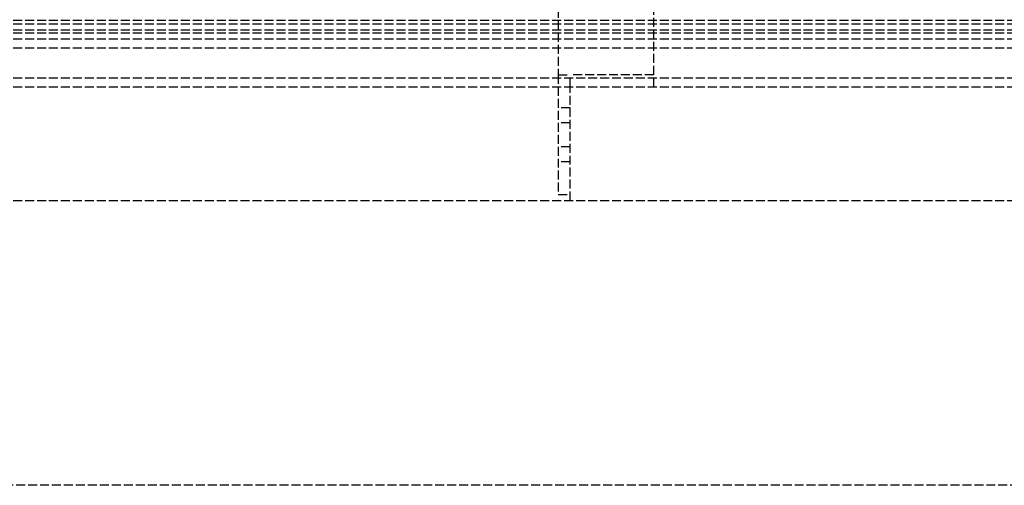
# Model space of a CAD drawing. Header units: millimetres. Extents: x 0 to 2050, y -94 to 94.
# Tile 15 of 16: x 873 to 1037, y -94 to -16. Entities that reach past the tile are written whole.
import ezdxf

# ---------------------------------------------------------------- set-up
doc = ezdxf.new("R2010")
doc.units = ezdxf.units.MM
doc.header["$LTSCALE"] = 10
doc.linetypes.add('ALLCAD_Strich', pattern=[0.2, 0.15, -0.05])
doc.layers.add('BESCH_KONT_sich_schn_grun_2d', color=10, linetype='Continuous')

msp = doc.modelspace()

# ---------------------------------------------------------------- linework, layer by layer
at = {"layer": 'BESCH_KONT_sich_schn_grun_2d', "linetype": 'ALLCAD_Strich'}
for p, q in [((963.0000000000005, 25.49999999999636), (963.0000000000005, -25.50000000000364)), ((979.0000000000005, -25.50000000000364), (979.0000000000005, -12.00000000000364)), ((80.00000000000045, -16.37500000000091), (2020, -16.37500000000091)), ((5.684341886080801e-13, -17.00000000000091), (2050, -17.00000000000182)), ((4.547473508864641e-13, -18.00000000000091), (2020, -18.00000000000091)), ((4.547473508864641e-13, -18.50000000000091), (2020, -18.50000000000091)), ((5.684341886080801e-13, -19.50000000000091), (2050, -19.50000000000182)), ((4.547473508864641e-13, -21.00000000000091), (2020, -21.00000000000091)), ((5.684341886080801e-13, -26.00000000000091), (2050, -26.00000000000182)), ((963.0000000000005, -25.50000000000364), (965.0000000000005, -25.50000000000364)), ((963.0000000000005, -25.50000000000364), (963.0000000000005, -45.50000000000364)), ((979.0000000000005, -25.50000000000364), (965.0000000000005, -25.50000000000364)), ((965.0000000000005, -27.50000000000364), (965.0000000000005, -25.50000000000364)), ((979.0000000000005, -27.50000000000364), (979.0000000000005, -25.50000000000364)), ((5.684341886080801e-13, -27.50000000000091), (2050, -27.50000000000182)), ((4.547473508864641e-13, -27.50000000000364), (2050, -27.50000000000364)), ((965.0000000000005, -46.50000000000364), (965.0000000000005, -27.50000000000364)), ((965.0000000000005, -31.00000000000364), (963.0000000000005, -31.00000000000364)), ((965.0000000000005, -33.50000000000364), (963.0000000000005, -33.50000000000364)), ((965.0000000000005, -37.50000000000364), (963.0000000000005, -37.50000000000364)), ((965.0000000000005, -40.00000000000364), (963.0000000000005, -40.00000000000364)), ((963.0000000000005, -45.50000000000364), (965.0000000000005, -45.50000000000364)), ((4.547473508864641e-13, -46.50000000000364), (2050, -46.50000000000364)), ((2050, -94), (4.547473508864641e-13, -94))]:
    msp.add_line(p, q, dxfattribs=at)

doc.saveas('drawing.dxf')
